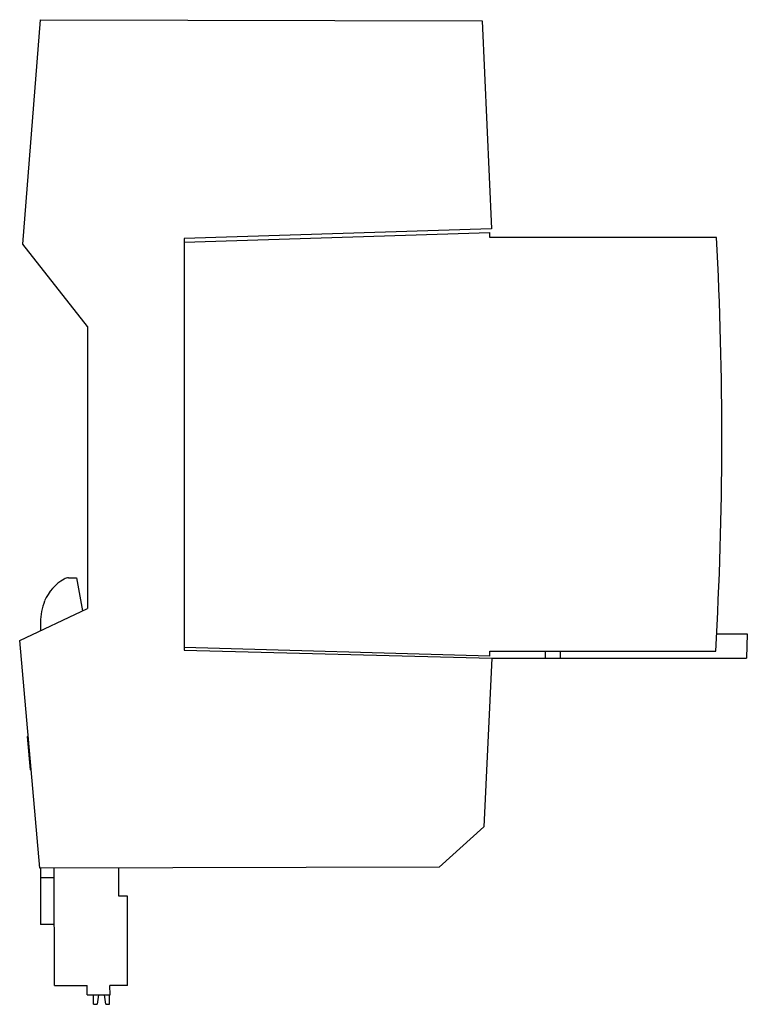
# Model space of a CAD drawing. Header units: millimetres. Extents: x 11 to 89, y 17 to 121.
import ezdxf

# ---------------------------------------------------------------- set-up
doc = ezdxf.new("R2010")
doc.units = ezdxf.units.MM
doc.header["$LTSCALE"] = 8.974602
doc.layers.get('0').update_dxf_attribs({"linetype": 'CONTINUOUS'})

msp = doc.modelspace()

# ---------------------------------------------------------------- linework, layer by layer
at = {"color": 7, "linetype": 'Continuous'}
for p, q in [((11.67, 97.5), (13.56, 121.37)), ((13.56, 121.37), (60.5, 121.25)), ((60.5, 121.25), (61.51, 99.13)), ((61.51, 99.13), (28.82, 98.11)), ((28.82, 97.72), (61.33, 98.75)), ((61.33, 98.22), (61.33, 98.75)), ((18.55, 88.74), (11.67, 97.5)), ((28.82, 98.11), (28.82, 54.31)), ((85.43, 98.22), (61.33, 98.22)), ((18.55, 88.74), (18.55, 58.75)), ((16.55, 62), (17.39, 62)), ((17.39, 62), (18.01, 58.5)), ((11.35, 55.33), (18.55, 58.75)), ((13.55, 57.29), (13.55, 56.38)), ((85.45, 56.06), (88.7, 56.06)), ((88.7, 56.06), (88.63, 53.46)), ((13.47, 31.13), (11.35, 55.33)), ((61.33, 53.69), (28.82, 54.6)), ((28.82, 54.31), (61.55, 53.46)), ((61.55, 53.46), (60.7, 35.51)), ((61.33, 54.22), (85.35, 54.22)), ((61.33, 53.69), (61.33, 54.22)), ((61.55, 53.46), (88.63, 53.46)), ((67.25, 53.46), (67.25, 54.22)), ((68.85, 53.46), (68.85, 54.22)), ((12.17, 45.12), (12.23, 45.19)), ((12.48, 41.6), (12.17, 45.12)), ((12.56, 41.53), (12.48, 41.6)), ((60.7, 35.51), (55.95, 31.24)), ((55.95, 31.24), (13.47, 31.13)), ((13.55, 31.12), (13.55, 25.12)), ((15.05, 18.63), (15.01, 31.13)), ((21.9, 28.15), (21.89, 31.15)), ((13.55, 30.12), (15.02, 30.12)), ((22.8, 28.15), (21.9, 28.15)), ((22.82, 18.65), (22.8, 28.15)), ((15.03, 25.12), (13.55, 25.12)), ((15.05, 18.63), (18.53, 18.64)), ((18.53, 17.64), (18.53, 18.64)), ((22.82, 18.65), (20.94, 18.65)), ((20.95, 17.65), (20.94, 18.65)), ((18.53, 17.64), (20.95, 17.65)), ((19.2, 16.64), (19.19, 17.64)), ((19.71, 17.64), (19.58, 16.64)), ((20.51, 16.65), (20.38, 17.65)), ((20.9, 16.65), (20.89, 17.65)), ((19.2, 16.64), (19.58, 16.64)), ((20.51, 16.65), (20.9, 16.65))]:
    msp.add_line(p, q, dxfattribs=at)
for centre, radius, start, end in [((-314.01, 76.97), 400, 356.7395, 3.0453), ((18.42, 57.7), 4.79, 119.5392, 157.3759), ((16.55, 61), 1, 90, 119.5392), ((19.4, 57.29), 5.85, 157.3705, 180)]:
    msp.add_arc(centre, radius, start, end, dxfattribs=at)

doc.saveas('drawing.dxf')
